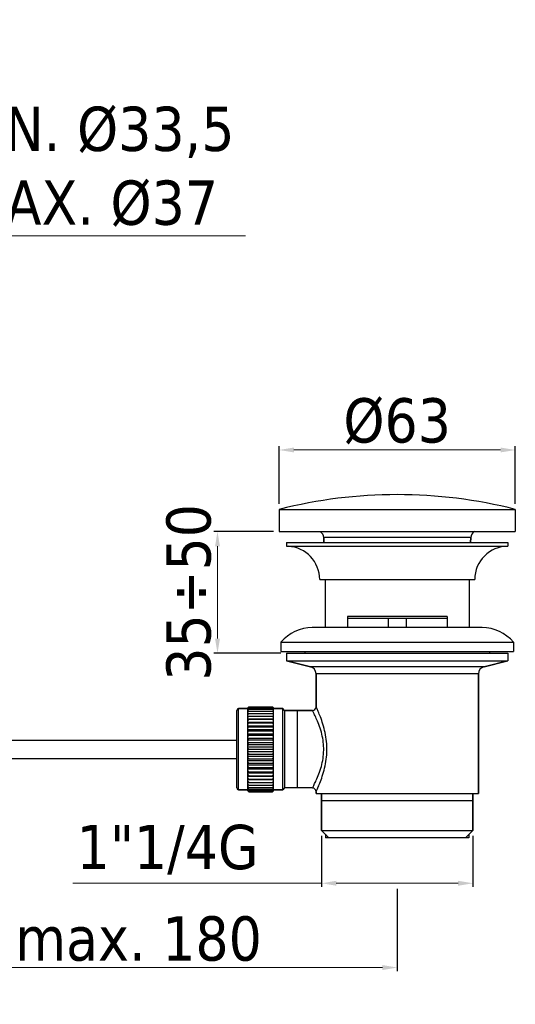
# Model space of a CAD drawing. Header units: millimetres. Extents: x 768 to 1037, y 23 to 506.
# Tile 2 of 3: x 903 to 1037, y 23 to 290. Entities that reach past the tile are written whole.
import ezdxf

# ---------------------------------------------------------------- set-up
doc = ezdxf.new("R2010")
doc.units = ezdxf.units.MM
doc.layers.add('02___PRT_ALL_AXES', color=7, linetype='Continuous')
doc.layers.add('COSTRUZIONE', color=4, linetype='Continuous', lineweight=13)
doc.styles.get("Standard").update_dxf_attribs({"font": 'tahoma.ttf'})
doc.dimstyles.new('ISO-25', dxfattribs={"dimtxt": 12, "dimasz": 4, "dimexe": 1, "dimexo": 1.5, "dimgap": 1.5, "dimtad": 1, "dimdec": 0, "dimtxsty": 'Standard', "dimcen": 2.5, "dimclrd": 7, "dimclre": 7, "dimclrt": 7, "dimadec": 0, "dimazin": 0, "dimtfac": 1, "dimtdec": 0, "dimtmove": 0, "dimatfit": 3, "dimfxl": 1, "dimlwd": 13, "dimarcsym": 0})

# ---------------------------------------------------------------- blocks, each defined once
blk = doc.blocks.new('*D15')
at = {"layer": 'COSTRUZIONE', "color": 7, "lineweight": -2, "transparency": 16777216}
for p, q in [((972.87, 158.76), (972.87, 174.35)), ((1036.87, 158.76), (1036.87, 174.35))]:
    blk.add_line(p, q, dxfattribs=at)
at = {"layer": 'COSTRUZIONE', "color": 7, "lineweight": 13, "transparency": 16777216}
blk.add_line((976.87, 173.35), (1032.87, 173.35), dxfattribs=at)
at = {"layer": 'COSTRUZIONE', "color": 7, "transparency": 16777216}
for points in [[(976.87, 174.02), (976.87, 172.69), (972.87, 173.35)], [(1032.87, 174.02), (1032.87, 172.69), (1036.87, 173.35)]]:
    blk.add_solid(points, dxfattribs=at)
at = {"layer": 'Defpoints', "color": 0, "transparency": 16777216}
for p in [(1036.87, 173.35), (972.87, 157.26), (1036.87, 157.26)]:
    blk.add_point(p, dxfattribs=at)
at = {"layer": 'COSTRUZIONE', "color": 7, "transparency": 16777216, "insert": (1004.87, 181.1), "char_height": 12, "attachment_point": 5}
blk.add_mtext('%%c63', dxfattribs=at)
blk = doc.blocks.new('*D16')
at = {"layer": 'COSTRUZIONE', "color": 7, "lineweight": -2, "transparency": 16777216}
for p, q in [((971.37, 151.26), (955.17, 151.26)), ((973.37, 118.26), (955.17, 118.26))]:
    blk.add_line(p, q, dxfattribs=at)
at = {"layer": 'COSTRUZIONE', "color": 7, "lineweight": 13, "transparency": 16777216}
blk.add_line((956.17, 147.26), (956.17, 122.26), dxfattribs=at)
at = {"layer": 'COSTRUZIONE', "color": 7, "transparency": 16777216}
for points in [[(955.51, 147.26), (956.84, 147.26), (956.17, 151.26)], [(955.51, 122.26), (956.84, 122.26), (956.17, 118.26)]]:
    blk.add_solid(points, dxfattribs=at)
at = {"layer": 'Defpoints', "color": 0, "transparency": 16777216}
for p in [(972.87, 151.26), (956.17, 118.26), (974.87, 118.26)]:
    blk.add_point(p, dxfattribs=at)
at = {"layer": 'COSTRUZIONE', "color": 7, "transparency": 16777216, "insert": (948.42, 134.76), "char_height": 12, "attachment_point": 5, "rotation": 90}
blk.add_mtext('35÷50', dxfattribs=at)
blk = doc.blocks.new('*D17')
at = {"layer": 'COSTRUZIONE', "color": 7, "lineweight": -2, "transparency": 16777216}
for p, q in [((984.37, 68.76), (984.37, 54.94)), ((1025.37, 68.76), (1025.37, 54.94))]:
    blk.add_line(p, q, dxfattribs=at)
at = {"layer": 'COSTRUZIONE', "color": 7, "lineweight": 13, "transparency": 16777216}
for p, q in [((984.37, 55.94), (916.96, 55.94)), ((1021.37, 55.94), (988.37, 55.94))]:
    blk.add_line(p, q, dxfattribs=at)
at = {"layer": 'COSTRUZIONE', "color": 7, "transparency": 16777216}
for points in [[(988.37, 56.61), (988.37, 55.27), (984.37, 55.94)], [(1021.37, 56.61), (1021.37, 55.27), (1025.37, 55.94)]]:
    blk.add_solid(points, dxfattribs=at)
at = {"layer": 'Defpoints', "color": 0, "transparency": 16777216}
for p in [(984.37, 70.26), (1025.37, 70.26), (1025.37, 55.94)]:
    blk.add_point(p, dxfattribs=at)
at = {"layer": 'COSTRUZIONE', "color": 7, "transparency": 16777216, "insert": (942.64, 65.01), "char_height": 12, "attachment_point": 5}
blk.add_mtext('1"1/4G', dxfattribs=at)
blk = doc.blocks.new('*D18')
at = {"layer": 'COSTRUZIONE', "color": 7, "lineweight": -2, "transparency": 16777216}
for p, q in [((1004.87, 54.44), (1004.87, 32.1)), ((864.67, 48.94), (864.67, 32.1))]:
    blk.add_line(p, q, dxfattribs=at)
at = {"layer": 'COSTRUZIONE', "color": 7, "lineweight": 13, "transparency": 16777216}
blk.add_line((868.67, 33.1), (1000.87, 33.1), dxfattribs=at)
at = {"layer": 'COSTRUZIONE', "color": 7, "transparency": 16777216}
for points in [[(868.67, 33.77), (868.67, 32.43), (864.67, 33.1)], [(1000.87, 33.77), (1000.87, 32.43), (1004.87, 33.1)]]:
    blk.add_solid(points, dxfattribs=at)
at = {"layer": 'Defpoints', "color": 0, "transparency": 16777216}
for p in [(1004.87, 55.94), (864.67, 50.44), (1004.87, 33.1)]:
    blk.add_point(p, dxfattribs=at)
at = {"layer": 'COSTRUZIONE', "color": 7, "transparency": 16777216, "insert": (934.77, 40.87), "char_height": 12, "attachment_point": 5}
blk.add_mtext('max. 180', dxfattribs=at)
blk = doc.blocks.new('*D20')
at = {"layer": 'COSTRUZIONE', "color": 7, "lineweight": -2, "transparency": 16777216}
for p, q in [((834.62, 288.46), (834.62, 230.39)), ((875.12, 288.46), (875.12, 230.39))]:
    blk.add_line(p, q, dxfattribs=at)
at = {"layer": 'COSTRUZIONE', "color": 7, "lineweight": 13, "transparency": 16777216}
for p, q in [((838.62, 231.39), (871.12, 231.39)), ((875.12, 231.39), (963.79, 231.39))]:
    blk.add_line(p, q, dxfattribs=at)
at = {"layer": 'COSTRUZIONE', "color": 7, "transparency": 16777216}
for points in [[(838.62, 232.06), (838.62, 230.72), (834.62, 231.39)], [(871.12, 232.06), (871.12, 230.72), (875.12, 231.39)]]:
    blk.add_solid(points, dxfattribs=at)
at = {"layer": 'Defpoints', "color": 0, "transparency": 16777216}
for p in [(834.62, 289.96), (875.12, 289.96), (875.12, 231.39)]:
    blk.add_point(p, dxfattribs=at)
at = {"layer": 'COSTRUZIONE', "color": 7, "transparency": 16777216, "insert": (921.46, 250.1), "char_height": 12, "attachment_point": 5}
blk.add_mtext('MIN. Ø33,5\\PMAX. Ø37', dxfattribs=at)

msp = doc.modelspace()

# ---------------------------------------------------------------- linework, layer by layer
at = {"color": 7, "linetype": 'Continuous'}
for p, q in [((1024.79, 149.63), (984.95, 149.63)), ((985.02, 148.26), (984.95, 149.63)), ((1024.72, 148.26), (1024.79, 149.63)), ((1018.37, 128.26), (991.37, 128.26)), ((991.37, 128.26), (991.37, 125.26)), ((1018.37, 128.26), (1018.37, 125.26)), ((1002.41, 127.76), (1002.41, 125.26)), ((1007.33, 127.76), (1007.33, 125.26)), ((981.36, 114.63), (974.87, 116.26)), ((1028.39, 114.63), (1034.87, 116.26)), ((1028.39, 114.63), (981.36, 114.63)), ((1026.87, 112.69), (982.87, 112.69)), ((982.87, 103.76), (982.87, 112.69)), ((1026.87, 80.26), (1026.87, 112.69)), ((961.37, 81.76), (961.37, 102.76)), ((964.37, 103.26), (961.87, 103.26)), ((961.87, 81.26), (961.87, 103.26)), ((964.45, 103.59), (964.37, 103.5)), ((964.37, 103.46), (964.45, 103.54)), ((964.37, 81.01), (964.37, 103.5)), ((964.45, 103.49), (964.37, 103.4)), ((964.37, 103.29), (964.45, 103.35)), ((964.45, 103.26), (964.37, 103.15)), ((964.37, 102.97), (964.45, 103.02)), ((964.45, 102.88), (964.37, 102.77)), ((964.37, 102.52), (964.48, 102.56)), ((964.45, 102.37), (964.37, 102.26)), ((964.37, 101.94), (964.51, 101.97)), ((964.45, 101.74), (964.37, 101.62)), ((964.54, 103.67), (964.45, 103.59)), ((964.45, 103.54), (964.54, 103.61)), ((964.54, 103.59), (964.45, 103.49)), ((964.45, 103.35), (964.54, 103.41)), ((964.54, 103.36), (964.45, 103.26)), ((964.45, 103.02), (964.54, 103.06)), ((964.54, 103), (964.45, 102.88)), ((964.54, 102.5), (964.45, 102.37)), ((964.54, 101.87), (964.45, 101.74)), ((964.51, 101.97), (964.62, 101.99)), ((964.62, 103.76), (964.54, 103.67)), ((964.62, 103.68), (964.54, 103.59)), ((964.54, 103.61), (964.62, 103.68)), ((964.62, 103.47), (964.54, 103.36)), ((964.54, 103.41), (964.62, 103.47)), ((964.62, 103.11), (964.54, 103)), ((964.54, 103.06), (964.62, 103.11)), ((964.62, 102.62), (964.54, 102.5)), ((964.62, 101.99), (964.54, 101.87)), ((964.62, 103.76), (971.12, 103.76)), ((964.62, 103.68), (971.12, 103.68)), ((964.62, 103.47), (971.12, 103.47)), ((964.62, 103.11), (971.12, 103.11)), ((964.62, 102.62), (971.12, 102.62)), ((964.62, 101.99), (971.12, 101.99)), ((971.21, 103.67), (971.12, 103.76)), ((971.12, 103.68), (971.21, 103.61)), ((971.21, 103.59), (971.12, 103.68)), ((971.12, 103.47), (971.21, 103.41)), ((971.21, 103.36), (971.12, 103.47)), ((971.12, 103.11), (971.21, 103.06)), ((971.21, 103), (971.12, 103.11)), ((971.12, 102.62), (971.24, 102.57)), ((971.21, 102.5), (971.12, 102.62)), ((971.12, 101.99), (971.26, 101.96)), ((971.21, 101.87), (971.12, 101.99)), ((971.29, 103.59), (971.21, 103.67)), ((971.21, 103.61), (971.29, 103.54)), ((971.29, 103.49), (971.21, 103.59)), ((971.21, 103.41), (971.29, 103.35)), ((971.29, 103.26), (971.21, 103.36)), ((971.21, 103.06), (971.29, 103.02)), ((971.29, 102.88), (971.21, 103)), ((971.26, 102.41), (971.21, 102.5)), ((971.29, 101.74), (971.21, 101.87)), ((971.26, 101.96), (971.37, 101.94)), ((971.37, 103.5), (971.29, 103.59)), ((971.29, 103.54), (971.37, 103.46)), ((971.37, 103.4), (971.29, 103.49)), ((971.29, 103.35), (971.37, 103.29)), ((971.37, 103.15), (971.29, 103.26)), ((971.29, 103.02), (971.37, 102.97)), ((971.37, 102.77), (971.29, 102.88)), ((971.37, 101.62), (971.29, 101.74)), ((971.37, 81.01), (971.37, 103.5)), ((973.87, 103.26), (971.37, 103.26)), ((974.37, 102.76), (973.87, 103.26)), ((973.87, 81.26), (973.87, 103.26)), ((974.37, 102.76), (981.87, 102.76)), ((974.37, 102.76), (974.37, 81.76)), ((977.87, 81.76), (977.87, 102.76)), ((981.88, 102.74), (981.87, 102.76)), ((982.88, 103.74), (982.87, 103.76)), ((964.37, 101.24), (964.62, 101.25)), ((964.45, 100.99), (964.37, 100.86)), ((964.37, 100.46), (971.37, 100.46)), ((964.37, 100.42), (964.62, 100.39)), ((964.45, 100.12), (964.37, 99.99)), ((964.37, 99.59), (971.37, 99.59)), ((964.37, 99.5), (964.48, 99.47)), ((964.45, 99.16), (964.37, 99.03)), ((964.54, 101.12), (964.45, 100.99)), ((964.54, 100.25), (964.45, 100.12)), ((964.54, 99.29), (964.45, 99.16)), ((964.48, 99.47), (964.62, 99.43)), ((964.62, 101.25), (964.54, 101.12)), ((964.62, 100.39), (964.54, 100.25)), ((964.62, 99.43), (964.54, 99.29)), ((964.62, 101.25), (971.12, 101.25)), ((964.62, 100.39), (971.12, 100.39)), ((964.62, 99.43), (971.12, 99.43)), ((971.12, 101.25), (971.37, 101.24)), ((971.21, 101.12), (971.12, 101.25)), ((971.12, 100.39), (971.37, 100.42)), ((971.21, 100.25), (971.12, 100.39)), ((971.12, 99.43), (971.24, 99.46)), ((971.21, 99.29), (971.12, 99.43)), ((971.29, 100.99), (971.21, 101.12)), ((971.29, 100.12), (971.21, 100.25)), ((971.29, 99.16), (971.21, 99.29)), ((971.24, 99.46), (971.37, 99.5)), ((971.37, 100.86), (971.29, 100.99)), ((971.37, 99.99), (971.29, 100.12)), ((971.37, 99.03), (971.29, 99.16)), ((964.37, 98.62), (971.37, 98.62)), ((964.37, 98.49), (964.43, 98.47)), ((964.45, 98.11), (964.37, 97.98)), ((964.37, 97.58), (971.37, 97.58)), ((964.37, 97.41), (964.45, 97.35)), ((964.45, 96.99), (964.37, 96.86)), ((964.37, 96.46), (971.37, 96.46)), ((964.37, 96.26), (964.43, 96.21)), ((964.43, 98.47), (964.51, 98.43)), ((964.43, 96.21), (964.51, 96.14)), ((964.54, 98.24), (964.45, 98.11)), ((964.45, 97.35), (964.54, 97.3)), ((964.54, 97.12), (964.45, 96.99)), ((964.51, 98.43), (964.62, 98.37)), ((964.51, 96.14), (964.59, 96.08)), ((964.62, 98.37), (964.54, 98.24)), ((964.54, 97.3), (964.62, 97.24)), ((964.62, 97.24), (964.54, 97.12)), ((964.62, 96.05), (964.54, 95.93)), ((964.59, 96.08), (964.62, 96.05)), ((964.62, 98.37), (971.12, 98.37)), ((964.62, 97.24), (971.12, 97.24)), ((964.62, 96.05), (971.12, 96.05)), ((971.12, 98.37), (971.18, 98.4)), ((971.21, 98.24), (971.12, 98.37)), ((971.12, 97.24), (971.21, 97.3)), ((971.21, 97.12), (971.12, 97.24)), ((971.12, 96.05), (971.21, 96.12)), ((971.21, 95.93), (971.12, 96.05)), ((971.18, 98.4), (971.29, 98.45)), ((971.29, 98.11), (971.21, 98.24)), ((971.21, 97.3), (971.29, 97.35)), ((971.29, 96.99), (971.21, 97.12)), ((971.21, 96.12), (971.29, 96.19)), ((971.29, 98.45), (971.37, 98.49)), ((971.37, 97.98), (971.29, 98.11)), ((971.29, 97.35), (971.37, 97.41)), ((971.37, 96.86), (971.29, 96.99)), ((971.29, 96.19), (971.37, 96.26)), ((870.45, 94.76), (961.37, 94.76)), ((964.45, 95.81), (964.37, 95.68)), ((964.37, 95.3), (971.37, 95.3)), ((964.37, 95.05), (964.45, 94.97)), ((964.45, 94.58), (964.37, 94.46)), ((964.37, 94.1), (971.37, 94.1)), ((964.37, 93.82), (964.45, 93.73)), ((964.54, 95.93), (964.45, 95.81)), ((964.45, 94.97), (964.54, 94.89)), ((964.54, 94.7), (964.45, 94.58)), ((964.45, 93.73), (964.54, 93.63)), ((964.54, 93.43), (964.45, 93.32)), ((964.54, 94.89), (964.62, 94.81)), ((964.62, 94.81), (964.54, 94.7)), ((964.54, 93.63), (964.62, 93.54)), ((964.62, 93.54), (964.54, 93.43)), ((964.62, 94.81), (971.12, 94.81)), ((964.62, 93.54), (971.12, 93.54)), ((971.12, 94.81), (971.21, 94.89)), ((971.21, 94.7), (971.12, 94.81)), ((971.12, 93.54), (971.21, 93.63)), ((971.21, 93.43), (971.12, 93.54)), ((971.29, 95.81), (971.21, 95.93)), ((971.21, 94.89), (971.29, 94.97)), ((971.29, 94.58), (971.21, 94.7)), ((971.21, 93.63), (971.29, 93.73)), ((971.29, 93.32), (971.21, 93.43)), ((971.37, 95.68), (971.29, 95.81)), ((971.29, 94.97), (971.37, 95.05)), ((971.37, 94.46), (971.29, 94.58)), ((971.29, 93.73), (971.37, 93.82)), ((964.45, 93.32), (964.37, 93.21)), ((964.37, 92.87), (971.37, 92.87)), ((964.37, 92.56), (964.45, 92.46)), ((964.45, 92.05), (964.37, 91.95)), ((964.37, 91.64), (971.37, 91.64)), ((964.37, 91.3), (964.45, 91.19)), ((964.45, 90.79), (964.37, 90.7)), ((964.45, 92.46), (964.54, 92.36)), ((964.54, 92.15), (964.45, 92.05)), ((964.45, 91.19), (964.54, 91.08)), ((964.54, 90.88), (964.45, 90.79)), ((964.54, 92.36), (964.62, 92.26)), ((964.62, 92.26), (964.54, 92.15)), ((964.54, 91.08), (964.62, 90.97)), ((964.62, 90.97), (964.54, 90.88)), ((964.62, 92.26), (971.12, 92.26)), ((964.62, 90.97), (971.12, 90.97)), ((971.12, 92.26), (971.21, 92.36)), ((971.21, 92.15), (971.12, 92.26)), ((971.12, 90.97), (971.21, 91.08)), ((971.21, 90.88), (971.12, 90.97)), ((971.21, 92.36), (971.29, 92.46)), ((971.29, 92.05), (971.21, 92.15)), ((971.21, 91.08), (971.29, 91.19)), ((971.29, 90.79), (971.21, 90.88)), ((971.37, 93.21), (971.29, 93.32)), ((971.29, 92.46), (971.37, 92.56)), ((971.37, 91.95), (971.29, 92.05)), ((971.29, 91.19), (971.37, 91.3)), ((971.37, 90.7), (971.29, 90.79)), ((870.44, 89.76), (961.37, 89.76)), ((964.37, 90.41), (971.37, 90.41)), ((964.37, 90.05), (964.45, 89.93)), ((964.45, 89.54), (964.37, 89.46)), ((964.37, 89.21), (971.37, 89.21)), ((964.37, 88.83), (964.45, 88.7)), ((964.45, 88.32), (964.37, 88.26)), ((964.45, 89.93), (964.54, 89.81)), ((964.54, 89.62), (964.45, 89.54)), ((964.45, 88.7), (964.54, 88.58)), ((964.54, 88.39), (964.45, 88.32)), ((964.54, 89.81), (964.62, 89.7)), ((964.62, 89.7), (964.54, 89.62)), ((964.54, 88.58), (964.62, 88.46)), ((964.62, 88.46), (964.54, 88.39)), ((964.62, 89.7), (971.12, 89.7)), ((964.62, 88.46), (971.12, 88.46)), ((971.21, 89.62), (971.12, 89.7)), ((971.12, 88.46), (971.21, 88.58)), ((971.21, 88.39), (971.12, 88.46)), ((971.21, 89.81), (971.29, 89.93)), ((971.29, 89.54), (971.21, 89.62)), ((971.21, 88.58), (971.29, 88.7)), ((971.29, 88.32), (971.21, 88.39)), ((971.29, 89.93), (971.37, 90.05)), ((971.37, 89.46), (971.29, 89.54)), ((971.29, 88.7), (971.37, 88.83)), ((971.37, 88.26), (971.29, 88.32)), ((964.37, 88.05), (971.37, 88.05)), ((964.37, 87.65), (964.45, 87.52)), ((964.45, 87.16), (964.37, 87.1)), ((964.37, 86.93), (971.37, 86.93)), ((964.37, 86.53), (964.45, 86.4)), ((964.45, 86.06), (964.37, 86.02)), ((964.37, 85.89), (971.37, 85.89)), ((964.37, 85.48), (964.45, 85.35)), ((964.45, 87.52), (964.54, 87.39)), ((964.54, 87.21), (964.45, 87.16)), ((964.45, 86.4), (964.54, 86.27)), ((964.57, 86.11), (964.45, 86.06)), ((964.54, 87.39), (964.62, 87.27)), ((964.62, 87.27), (964.54, 87.21)), ((964.54, 86.27), (964.62, 86.14)), ((964.62, 86.14), (964.57, 86.11)), ((964.62, 87.27), (971.12, 87.27)), ((964.62, 86.14), (971.12, 86.14)), ((971.12, 87.27), (971.21, 87.39)), ((971.21, 87.21), (971.12, 87.27)), ((971.12, 86.14), (971.21, 86.27)), ((971.24, 86.08), (971.12, 86.14)), ((971.21, 87.39), (971.29, 87.52)), ((971.29, 87.16), (971.21, 87.21)), ((971.21, 86.27), (971.29, 86.4)), ((971.32, 86.04), (971.24, 86.08)), ((971.29, 87.52), (971.37, 87.65)), ((971.37, 87.1), (971.29, 87.16)), ((971.29, 86.4), (971.37, 86.53)), ((971.29, 85.35), (971.37, 85.48)), ((971.37, 86.02), (971.32, 86.04)), ((964.51, 85.05), (964.37, 85.01)), ((964.37, 84.93), (971.37, 84.93)), ((964.37, 84.52), (964.45, 84.39)), ((964.62, 84.12), (964.37, 84.09)), ((964.37, 84.05), (971.37, 84.05)), ((964.37, 83.65), (964.45, 83.52)), ((964.62, 83.26), (964.37, 83.27)), ((964.37, 82.89), (964.45, 82.77)), ((964.45, 85.35), (964.54, 85.22)), ((964.45, 84.39), (964.54, 84.26)), ((964.45, 83.52), (964.54, 83.39)), ((964.45, 82.77), (964.54, 82.64)), ((964.62, 85.09), (964.51, 85.05)), ((964.54, 85.22), (964.62, 85.09)), ((964.54, 84.26), (964.62, 84.12)), ((964.54, 83.39), (964.62, 83.26)), ((964.62, 85.09), (971.12, 85.09)), ((964.62, 84.12), (971.12, 84.12)), ((964.62, 83.26), (971.12, 83.26)), ((971.12, 85.09), (971.21, 85.22)), ((971.26, 85.04), (971.12, 85.09)), ((971.12, 84.12), (971.21, 84.26)), ((971.37, 84.09), (971.12, 84.12)), ((971.12, 83.26), (971.18, 83.35)), ((971.37, 83.27), (971.12, 83.26)), ((971.18, 83.35), (971.26, 83.48)), ((971.21, 85.22), (971.29, 85.35)), ((971.21, 84.26), (971.29, 84.39)), ((971.21, 82.64), (971.29, 82.77)), ((971.37, 85.01), (971.26, 85.04)), ((971.26, 83.48), (971.35, 83.61)), ((971.29, 84.39), (971.37, 84.52)), ((971.29, 82.77), (971.37, 82.89)), ((971.35, 83.61), (971.37, 83.65)), ((964.37, 81.26), (961.87, 81.26)), ((964.48, 82.55), (964.37, 82.57)), ((964.37, 82.25), (964.45, 82.14)), ((964.37, 81.74), (964.45, 81.63)), ((964.45, 81.49), (964.37, 81.54)), ((964.37, 81.36), (964.45, 81.25)), ((964.45, 81.16), (964.37, 81.22)), ((964.37, 81.11), (964.45, 81.02)), ((964.45, 80.97), (964.37, 81.05)), ((964.45, 82.14), (964.54, 82.02)), ((964.45, 81.63), (964.54, 81.52)), ((964.54, 81.45), (964.45, 81.49)), ((964.45, 81.25), (964.54, 81.15)), ((964.54, 81.1), (964.45, 81.16)), ((964.45, 81.02), (964.54, 80.92)), ((964.54, 80.9), (964.45, 80.97)), ((964.62, 82.52), (964.48, 82.55)), ((964.48, 80.9), (964.54, 80.84)), ((964.62, 81.89), (964.51, 81.94)), ((964.54, 82.64), (964.62, 82.52)), ((964.54, 82.02), (964.62, 81.89)), ((964.54, 81.52), (964.62, 81.4)), ((964.62, 81.4), (964.54, 81.45)), ((964.54, 81.15), (964.62, 81.04)), ((964.62, 81.04), (964.54, 81.1)), ((964.54, 80.92), (964.62, 80.83)), ((964.62, 80.83), (964.54, 80.9)), ((964.54, 80.84), (964.62, 80.76)), ((964.62, 82.52), (971.12, 82.52)), ((964.62, 81.89), (971.12, 81.89)), ((964.62, 81.4), (971.12, 81.4)), ((964.62, 81.04), (971.12, 81.04)), ((964.62, 80.83), (971.12, 80.83)), ((964.62, 80.76), (971.12, 80.76)), ((971.12, 82.52), (971.21, 82.64)), ((971.24, 82.54), (971.12, 82.52)), ((971.12, 81.89), (971.21, 82.02)), ((971.12, 81.4), (971.21, 81.52)), ((971.21, 81.45), (971.12, 81.4)), ((971.12, 81.04), (971.21, 81.15)), ((971.21, 81.1), (971.12, 81.04)), ((971.12, 80.83), (971.21, 80.92)), ((971.21, 80.9), (971.12, 80.83)), ((971.12, 80.76), (971.21, 80.84)), ((971.21, 82.02), (971.29, 82.14)), ((971.21, 81.52), (971.29, 81.63)), ((971.29, 81.49), (971.21, 81.45)), ((971.21, 81.15), (971.29, 81.25)), ((971.29, 81.16), (971.21, 81.1)), ((971.21, 80.92), (971.29, 81.02)), ((971.29, 80.97), (971.21, 80.9)), ((971.21, 80.84), (971.29, 80.93)), ((971.37, 82.57), (971.24, 82.54)), ((971.37, 81.99), (971.26, 81.95)), ((971.29, 82.14), (971.37, 82.25)), ((971.29, 81.63), (971.37, 81.74)), ((971.37, 81.54), (971.29, 81.49)), ((971.29, 81.25), (971.37, 81.36)), ((971.37, 81.22), (971.29, 81.16)), ((971.29, 81.02), (971.37, 81.11)), ((971.37, 81.05), (971.29, 80.97)), ((971.29, 80.93), (971.37, 81.01)), ((973.87, 81.26), (971.37, 81.26)), ((974.37, 81.76), (973.87, 81.26)), ((982.87, 80.26), (982.87, 80.76)), ((984.37, 70.26), (984.37, 80.26)), ((1025.37, 70.26), (1025.37, 80.26)), ((1025.37, 78.26), (984.37, 78.26)), ((984.37, 70.26), (1025.37, 70.26)), ((986.37, 68.26), (984.37, 70.26)), ((1023.37, 68.26), (1025.37, 70.26)), ((985.42, 69.21), (985.42, 68.26)), ((1024.32, 68.26), (985.42, 68.26)), ((1024.32, 69.21), (1024.32, 68.26))]:
    msp.add_line(p, q, dxfattribs=at)
for points in [[(964.48, 102.56), (964.59, 102.61), (964.62, 102.62)], [(971.24, 102.57), (971.35, 102.53), (971.37, 102.52)], [(971.37, 102.26), (971.35, 102.3), (971.26, 102.41)], [(982, 81.98), (982.07, 82.11), (982.15, 82.28), (982.25, 82.47), (982.37, 82.69), (982.49, 82.94), (982.63, 83.23), (982.79, 83.54), (982.95, 83.89), (983.12, 84.27), (983.3, 84.68), (983.48, 85.12), (983.66, 85.58), (983.83, 86.07), (984, 86.57), (984.16, 87.09), (984.32, 87.61), (984.45, 88.15), (984.57, 88.69), (984.68, 89.23), (984.77, 89.78), (984.84, 90.33), (984.9, 90.88), (984.93, 91.43), (984.95, 91.98), (984.95, 92.53), (984.93, 93.08), (984.9, 93.63), (984.84, 94.18), (984.77, 94.73), (984.68, 95.28), (984.57, 95.82), (984.45, 96.36), (984.32, 96.9), (984.16, 97.43), (984, 97.94), (983.83, 98.44), (983.66, 98.93), (983.48, 99.39), (983.3, 99.83), (983.12, 100.24), (982.95, 100.62), (982.79, 100.97), (982.63, 101.29), (982.49, 101.57), (982.37, 101.82), (982.25, 102.04), (982.15, 102.23), (982.07, 102.4), (982, 102.53), (981.88, 102.74)], [(983.06, 81.15), (983.14, 81.32), (983.24, 81.53), (983.34, 81.78), (983.47, 82.05), (983.6, 82.37), (983.75, 82.71), (983.9, 83.09), (984.06, 83.51), (984.24, 83.96), (984.41, 84.44), (984.58, 84.95), (984.75, 85.48), (984.91, 86.03), (985.07, 86.59), (985.21, 87.17), (985.34, 87.76), (985.46, 88.35), (985.56, 88.95), (985.64, 89.55), (985.71, 90.15), (985.77, 90.75), (985.8, 91.35), (985.82, 91.96), (985.82, 92.56), (985.8, 93.16), (985.77, 93.76), (985.71, 94.36), (985.64, 94.97), (985.56, 95.57), (985.46, 96.16), (985.34, 96.76), (985.21, 97.34), (985.06, 97.92), (984.91, 98.48), (984.75, 99.03), (984.58, 99.56), (984.41, 100.07), (984.23, 100.55), (984.06, 101), (983.9, 101.42), (983.75, 101.8), (983.6, 102.15), (983.47, 102.46), (983.34, 102.73), (983.24, 102.98), (983.14, 103.19), (983.06, 103.36), (982.88, 103.74)], [(971.12, 89.7), (971.15, 89.74), (971.21, 89.81)], [(964.51, 81.94), (964.4, 81.98), (964.37, 81.99)], [(964.37, 81.01), (964.4, 80.98), (964.48, 80.9)], [(971.26, 81.95), (971.15, 81.91), (971.12, 81.89)], [(981.87, 81.76), (981.88, 81.77), (982, 81.98)], [(982.87, 80.76), (982.88, 80.77), (983.06, 81.15)]]:
    msp.add_lwpolyline(points, dxfattribs=at)
for centre, radius, start, end in [((982.96, 149.53), 2, 2.8704, 59.3497), ((1026.79, 149.53), 2, 120.6503, 177.1296), ((980.87, 112.69), 2, 0, 75.9638), ((1028.87, 112.69), 2, 104.0362, 180), ((961.87, 102.76), 0.5, 90, 180), ((981.87, 103.76), 1, 269.9995, 0.0007), ((961.87, 81.76), 0.5, 180, 270), ((981.87, 80.76), 1, 359.9994, 90.0004)]:
    msp.add_arc(centre, radius, start, end, dxfattribs=at)
at = {"layer": '02___PRT_ALL_AXES', "color": 7, "linetype": 'Continuous'}
for p, q in [((972.87, 157.26), (1036.87, 157.26)), ((972.87, 157.26), (972.87, 151.26)), ((1036.87, 157.26), (1036.87, 151.26)), ((972.87, 151.26), (1036.87, 151.26)), ((984.95, 149.63), (985.02, 148.26)), ((1024.79, 149.63), (1024.72, 148.26)), ((974.87, 148.26), (1034.87, 148.26)), ((974.87, 148.26), (974.87, 147.26)), ((974.87, 147.26), (1034.87, 147.26)), ((1034.87, 148.26), (1034.87, 147.26)), ((983.87, 138.26), (1025.87, 138.26)), ((985.37, 138.26), (985.37, 125.26)), ((1024.37, 138.26), (1024.37, 125.26)), ((991.37, 127.76), (1018.37, 127.76)), ((1027.87, 125.26), (981.87, 125.26)), ((973.37, 121.26), (1036.37, 121.26)), ((973.37, 121.26), (973.37, 118.76)), ((1036.37, 121.26), (1036.37, 118.76)), ((973.37, 118.76), (1036.37, 118.76)), ((974.87, 118.26), (1034.87, 118.26)), ((974.87, 118.26), (974.87, 116.26)), ((979.87, 118.76), (979.87, 118.26)), ((1029.87, 118.76), (1029.87, 118.26)), ((1034.87, 118.26), (1034.87, 116.26)), ((974.87, 116.26), (1034.87, 116.26)), ((974.87, 116.26), (981.36, 114.63)), ((1034.87, 116.26), (1028.39, 114.63)), ((982.87, 112.69), (982.87, 103.76)), ((1026.87, 112.69), (1026.87, 80.26)), ((961.87, 103.26), (964.37, 103.26)), ((971.37, 103.26), (973.87, 103.26)), ((981.87, 102.76), (974.37, 102.76)), ((870.45, 94.76), (961.37, 94.76)), ((870.44, 89.76), (961.37, 89.76)), ((961.87, 81.26), (964.37, 81.26)), ((971.37, 81.26), (973.87, 81.26)), ((981.87, 81.76), (974.37, 81.76)), ((982.87, 80.76), (982.87, 80.26)), ((982.87, 80.26), (1026.87, 80.26)), ((984.37, 80.26), (984.37, 70.26)), ((1025.37, 80.26), (1025.37, 70.26))]:
    msp.add_line(p, q, dxfattribs=at)
for centre, radius, start, end in [((1004.87, 31.26), 130, 75.75, 104.25), ((974.87, 138.26), 9, 0, 86.8235), ((1034.87, 138.26), 9, 90, 180), ((981.87, 114.22), 11.03, 90, 140.4022), ((1027.87, 114.22), 11.03, 39.5978, 90)]:
    msp.add_arc(centre, radius, start, end, dxfattribs=at)

# ---------------------------------------------------------------- dimensions: what is measured, and where the dimension line sits
at = {"layer": 'COSTRUZIONE', "color": 7}
for base, p1, p2, text, picture, middle in [((875.12, 231.39), (834.62, 289.96), (875.12, 289.96), 'MIN. Ø33,5\\PMAX. Ø37', '*D20', (921.46, 231.39)), ((1025.37, 55.94), (984.37, 70.26), (1025.37, 70.26), '1"1/4G', '*D17', (942.64, 55.94))]:
    dim = msp.add_linear_dim(base=base, p1=p1, p2=p2, text=text, dimstyle='ISO-25', dxfattribs=at)
    dim.commit()
    dim.dimension.update_dxf_attribs({"geometry": picture, "text_midpoint": middle, "dimtype": 160})
for base, p1, p2, text, picture, middle in [((1036.87, 173.35), (972.87, 157.26), (1036.87, 157.26), '%%c63', '*D15', (1004.87, 181.1)), ((1004.87, 33.1), (864.67, 50.44), (1004.87, 55.94), 'max. 180', '*D18', (934.77, 40.87))]:
    dim = msp.add_linear_dim(base=base, p1=p1, p2=p2, text=text, dimstyle='ISO-25', dxfattribs=at)
    dim.commit()
    dim.dimension.update_dxf_attribs({"geometry": picture, "text_midpoint": middle})
dim = msp.add_linear_dim(base=(956.17, 118.26), p1=(972.87, 151.26), p2=(974.87, 118.26), angle=90, text='35÷50', dimstyle='ISO-25', dxfattribs=at)
dim.commit()
dim.dimension.update_dxf_attribs({"geometry": '*D16', "text_midpoint": (956.17, 134.76), "dimtype": 160})

doc.saveas('drawing.dxf')
